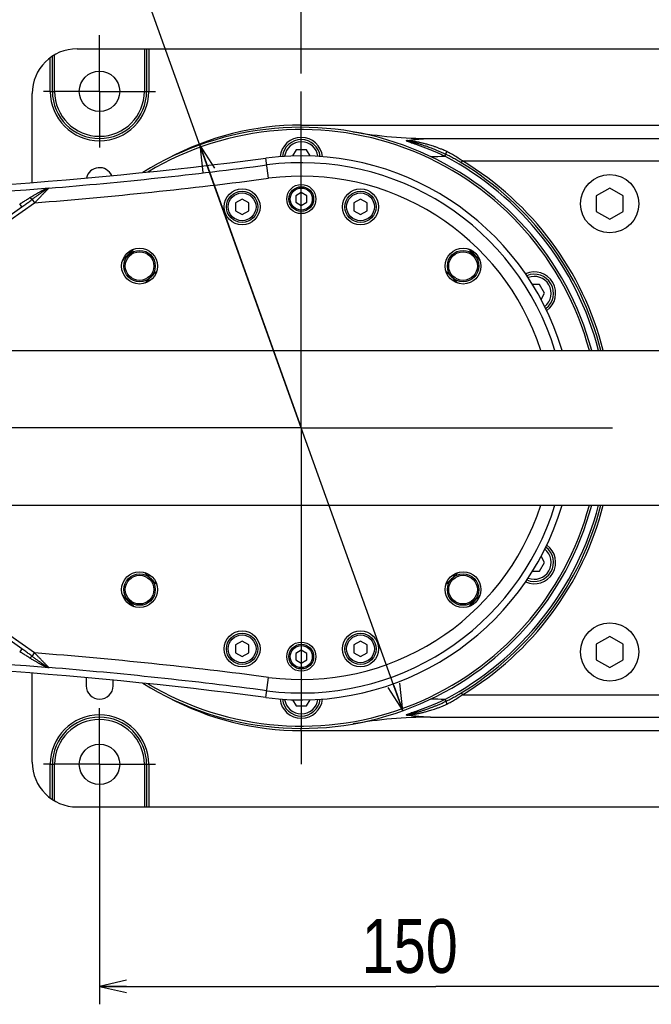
# Model space of a CAD drawing. Extents: x 0 to 3364, y 0 to 2376.
# Tile 70 of 83: x 1499 to 1640, y 1664 to 1883. Entities that reach past the tile are written whole.
import ezdxf

# ---------------------------------------------------------------- set-up
doc = ezdxf.new("R2010")
doc.units = 0
doc.header["$LTSCALE"] = 185.02
doc.linetypes.add('CENTER', pattern=[0.6, 0.375, -0.075, 0.075, -0.075])
doc.layers.get('0').update_dxf_attribs({"linetype": 'CONTINUOUS'})
doc.layers.add('95_ALL_DIM', color=7, linetype='CONTINUOUS')
doc.layers.add('DEFAULT_1', color=7, linetype='CENTER')
doc.styles.get("Standard").update_dxf_attribs({"font": 'txt', "width": 0.8})
doc.dimstyles.new('DIMSTYLE_1', dxfattribs={"dimtxt": 12, "dimasz": 6, "dimexe": 0.18, "dimexo": 0.0625, "dimgap": 0.09, "dimtad": 1, "dimdec": 3, "dimtxsty": 'STANDARD', "dimblk": 'OPEN', "dimblk1": 'OPEN', "dimblk2": 'OPEN', "dimcen": 0.09, "dimazin": 3, "dimtp": 0.5, "dimtm": 0.5, "dimtfac": 1, "dimtdec": 3, "dimtofl": 0, "dimtmove": 0, "dimatfit": 3, "dimtolj": 1})
doc.dimstyles.new('DIMSTYLE_3', dxfattribs={"dimtxt": 12, "dimasz": 6, "dimexe": 0.18, "dimexo": 0.0625, "dimgap": 0.09, "dimtad": 1, "dimdec": 3, "dimtxsty": 'STANDARD', "dimblk": 'OPEN', "dimblk1": 'OPEN', "dimblk2": 'OPEN', "dimcen": 0.09, "dimazin": 3, "dimtp": 0.2, "dimtm": 0.2, "dimtfac": 1, "dimtdec": 3, "dimtofl": 0, "dimtmove": 0, "dimatfit": 3, "dimtolj": 1})
doc.dimstyles.new('DIMSTYLE_5', dxfattribs={"dimtxt": 12, "dimasz": 6, "dimexe": 0.18, "dimexo": 0.0625, "dimgap": 0.09, "dimtad": 1, "dimtih": 1, "dimtoh": 1, "dimdec": 3, "dimtxsty": 'STANDARD', "dimblk": 'OPEN', "dimblk1": 'OPEN', "dimblk2": 'OPEN', "dimcen": 0.09, "dimazin": 3, "dimtp": 0.5, "dimtm": 0.5, "dimtfac": 1, "dimtdec": 3, "dimtofl": 0, "dimtmove": 0, "dimatfit": 3, "dimtolj": 1})

# ---------------------------------------------------------------- blocks, each defined once
blk = doc.blocks.new('_OPEN')
at = {"color": 0, "linetype": 'BYBLOCK'}
for p, q in [((0, 0), (-1, 0.233)), ((-1, -0.233), (0, 0)), ((-1, 0), (0, 0))]:
    blk.add_line(p, q, dxfattribs=at)
blk = doc.blocks.new('*D1')
at = {"layer": '95_ALL_DIM', "color": 2, "linetype": 'CONTINUOUS'}
for p, q in [((1236.68, 1849.34), (1236.68, 2000.84)), ((1561.68, 1871.34), (1561.68, 2000.84)), ((1236.68, 1996.84), (1399.18, 1996.84)), ((1561.68, 1996.84), (1399.18, 1996.84))]:
    blk.add_line(p, q, dxfattribs=at)
at = {"layer": '95_ALL_DIM', "color": 2, "linetype": 'CONTINUOUS', "xscale": 6, "yscale": 6, "zscale": 6, "rotation": 180}
blk.add_blockref('_OPEN', (1236.68, 1996.84), dxfattribs=at)
at = {"layer": '95_ALL_DIM', "color": 2, "linetype": 'CONTINUOUS', "xscale": 6, "yscale": 6, "zscale": 6}
blk.add_blockref('_OPEN', (1561.68, 1996.84), dxfattribs=at)
at = {"layer": '95_ALL_DIM', "color": 2, "linetype": 'CONTINUOUS', "width": 0.8}
blk.add_text('325', height=12, dxfattribs=at).set_placement((1387.12, 1999.84))
blk = doc.blocks.new('*D2')
at = {"layer": '95_ALL_DIM', "color": 2, "linetype": 'CONTINUOUS'}
for p, q in [((1561.68, 1871.34), (1561.68, 2000.84)), ((1696.68, 1877.88), (1696.68, 2000.84)), ((1561.68, 1996.84), (1629.18, 1996.84)), ((1696.68, 1996.84), (1629.18, 1996.84))]:
    blk.add_line(p, q, dxfattribs=at)
at = {"layer": '95_ALL_DIM', "color": 2, "linetype": 'CONTINUOUS', "xscale": 6, "yscale": 6, "zscale": 6, "rotation": 180}
blk.add_blockref('_OPEN', (1561.68, 1996.84), dxfattribs=at)
at = {"layer": '95_ALL_DIM', "color": 2, "linetype": 'CONTINUOUS', "xscale": 6, "yscale": 6, "zscale": 6}
blk.add_blockref('_OPEN', (1696.68, 1996.84), dxfattribs=at)
at = {"layer": '95_ALL_DIM', "color": 2, "linetype": 'CONTINUOUS', "width": 0.8}
blk.add_text('135', height=12, dxfattribs=at).set_placement((1614, 1999.84))
blk = doc.blocks.new('*D5')
at = {"layer": '95_ALL_DIM', "color": 2, "linetype": 'CONTINUOUS'}
for p, q in [((1516.68, 1707.67), (1516.68, 1663.84)), ((1666.68, 1700.84), (1666.68, 1663.84)), ((1516.68, 1667.84), (1591.68, 1667.84)), ((1666.68, 1667.84), (1591.68, 1667.84))]:
    blk.add_line(p, q, dxfattribs=at)
at = {"layer": '95_ALL_DIM', "color": 2, "linetype": 'CONTINUOUS', "xscale": 6, "yscale": 6, "zscale": 6, "rotation": 180}
blk.add_blockref('_OPEN', (1516.68, 1667.84), dxfattribs=at)
at = {"layer": '95_ALL_DIM', "color": 2, "linetype": 'CONTINUOUS', "xscale": 6, "yscale": 6, "zscale": 6}
blk.add_blockref('_OPEN', (1666.68, 1667.84), dxfattribs=at)
at = {"layer": '95_ALL_DIM', "color": 2, "linetype": 'CONTINUOUS', "width": 0.8}
blk.add_text('150', height=12, dxfattribs=at).set_placement((1575.15, 1670.84))
blk = doc.blocks.new('_DOT')
at = {"color": 0, "linetype": 'BYBLOCK'}
blk.add_line((-0.233, 0), (-1, 0), dxfattribs=at)
at = {"color": 0, "linetype": 'BYBLOCK', "const_width": 0.233}
blk.add_lwpolyline([(-0.117, 0, 1), (0.117, 0, 1)], format="xyb", close=True, dxfattribs=at)
blk = doc.blocks.new('*D6')
at = {"layer": '95_ALL_DIM', "color": 2, "linetype": 'CONTINUOUS'}
for p, q in [((1656.68, 1846.34), (1656.68, 1920.84)), ((1676.68, 1846.34), (1676.68, 1920.84)), ((1656.68, 1916.84), (1636.68, 1916.84)), ((1636.68, 1916.84), (1666.68, 1916.84)), ((1696.68, 1916.84), (1666.68, 1916.84)), ((1676.68, 1916.84), (1696.68, 1916.84))]:
    blk.add_line(p, q, dxfattribs=at)
at = {"layer": '95_ALL_DIM', "color": 2, "linetype": 'CONTINUOUS', "xscale": 6, "yscale": 6, "zscale": 6}
blk.add_blockref('_OPEN', (1656.68, 1916.84), dxfattribs=at)
at = {"layer": '95_ALL_DIM', "color": 2, "linetype": 'CONTINUOUS', "xscale": 6, "yscale": 6, "zscale": 6, "rotation": 180}
blk.add_blockref('_DOT', (1676.68, 1916.84), dxfattribs=at)
at = {"layer": '95_ALL_DIM', "color": 2, "linetype": 'CONTINUOUS', "width": 0.8}
blk.add_text('20', height=12, dxfattribs=at).set_placement((1657.22, 1919.84))
blk = doc.blocks.new('*D11')
at = {"layer": '95_ALL_DIM', "color": 2, "linetype": 'CONTINUOUS'}
for p, q in [((1516.98, 1916.84), (1440.18, 1916.84)), ((1440.18, 1916.84), (1508.98, 1916.84)), ((1561.68, 1792.34), (1516.98, 1916.84)), ((1539.04, 1855.4), (1561.68, 1792.34)), ((1584.33, 1729.28), (1561.68, 1792.34))]:
    blk.add_line(p, q, dxfattribs=at)
at = {"layer": '95_ALL_DIM', "color": 2, "linetype": 'CONTINUOUS', "xscale": 6, "yscale": 6, "zscale": 6}
for p, rotation in [((1539.04, 1855.4), 109.751318), ((1584.33, 1729.28), 289.751318)]:
    blk.add_blockref('_OPEN', p, dxfattribs=dict(at, rotation=rotation))
at = {"layer": '95_ALL_DIM', "color": 2, "linetype": 'CONTINUOUS'}
for s, width, p in [('%%c', 1.333333, (1452.18, 1919.84)), ('134', 0.8, (1468.18, 1919.84))]:
    blk.add_text(s, height=12, dxfattribs=dict(at, width=width)).set_placement(p)
blk = doc.blocks.new('*D61')
at = {"layer": '95_ALL_DIM', "color": 2, "linetype": 'CONTINUOUS'}
for p, q in [((1561.68, 1871.34), (1561.68, 1960.84)), ((1727.48, 1798.24), (1727.48, 1960.84)), ((1561.68, 1956.84), (1644.58, 1956.84)), ((1727.48, 1956.84), (1644.58, 1956.84))]:
    blk.add_line(p, q, dxfattribs=at)
at = {"layer": '95_ALL_DIM', "color": 2, "linetype": 'CONTINUOUS', "xscale": 6, "yscale": 6, "zscale": 6, "rotation": 180}
blk.add_blockref('_OPEN', (1561.68, 1956.84), dxfattribs=at)
at = {"layer": '95_ALL_DIM', "color": 2, "linetype": 'CONTINUOUS', "xscale": 6, "yscale": 6, "zscale": 6}
blk.add_blockref('_OPEN', (1727.48, 1956.84), dxfattribs=at)
at = {"layer": '95_ALL_DIM', "color": 2, "linetype": 'CONTINUOUS', "width": 0.8}
blk.add_text('165.8', height=12, dxfattribs=at).set_placement((1621.92, 1959.84))

msp = doc.modelspace()

# ---------------------------------------------------------------- linework, layer by layer
at = {"color": 7, "linetype": 'CONTINUOUS'}
for p, q in [((1511.6839, 1876.8402), (1686.6839, 1876.8402)), ((1526.6839, 1876.8402), (1526.6839, 1867.3402)), ((1527.1839, 1876.8402), (1527.1839, 1867.3402)), ((1527.6839, 1876.8402), (1527.6839, 1867.3402)), ((1505.6839, 1867.3402), (1505.6839, 1874.8402)), ((1506.1839, 1867.3402), (1506.1839, 1875.1919)), ((1506.6839, 1867.3402), (1506.6839, 1875.5005)), ((1501.6839, 1847.0139), (1501.6839, 1866.8402)), ((1505.6839, 1867.3402), (1506.6839, 1867.3402)), ((1526.6839, 1867.3402), (1527.6839, 1867.3402)), ((1561.6839, 1859.8402), (1658.6372, 1859.8402)), ((1561.6839, 1859.3397), (1561.6839, 1859.8402)), ((1590.4719, 1856.8402), (1696.6839, 1856.8402)), ((1554.3851, 1847.9664), (1553.7949, 1852.4643)), ((1560.5389, 1854.3234), (1559.7448, 1852.9481)), ((1562.8289, 1854.3234), (1560.5389, 1854.3234)), ((1563.6227, 1852.9485), (1562.8289, 1854.3234)), ((1593.7133, 1852.8908), (1593.9273, 1853.2954)), ((1597.3421, 1851.4122), (1597.6005, 1851.8402)), ((1597.6005, 1851.8402), (1696.6839, 1851.8402)), ((1561.6839, 1844.7752), (1560.4411, 1844.0577)), ((1560.4411, 1844.0577), (1560.4411, 1842.6227)), ((1562.9266, 1844.0577), (1561.6839, 1844.7752)), ((1562.9266, 1842.6227), (1562.9266, 1844.0577)), ((1630.4503, 1845.7661), (1627.4503, 1844.034)), ((1627.4503, 1844.034), (1627.4503, 1840.5699)), ((1633.4503, 1844.034), (1630.4503, 1845.7661)), ((1633.4503, 1840.5699), (1633.4503, 1844.034)), ((1476.9263, 1825.8475), (1499.3883, 1841.5755)), ((1477.423, 1825.138), (1502.2264, 1842.5055)), ((1499.3883, 1841.5755), (1498.8916, 1842.2849)), ((1501.6861, 1843.2771), (1502.2264, 1842.5055)), ((1548.4841, 1843.3225), (1546.9946, 1842.4625)), ((1546.9946, 1842.4625), (1546.9946, 1840.7425)), ((1549.9737, 1842.4625), (1548.4841, 1843.3225)), ((1549.9737, 1840.7425), (1549.9737, 1842.4625)), ((1560.4411, 1842.6227), (1561.6839, 1841.9052)), ((1561.6839, 1841.9052), (1562.9266, 1842.6227)), ((1574.8837, 1843.3225), (1573.3941, 1842.4625)), ((1573.3941, 1842.4625), (1573.3941, 1840.7425)), ((1576.3732, 1842.4625), (1574.8837, 1843.3225)), ((1576.3732, 1840.7425), (1576.3732, 1842.4625)), ((1546.9946, 1840.7425), (1548.4841, 1839.8825)), ((1548.4841, 1839.8825), (1549.9737, 1840.7425)), ((1573.3941, 1840.7425), (1574.8837, 1839.8825)), ((1574.8837, 1839.8825), (1576.3732, 1840.7425)), ((1627.4503, 1840.5699), (1630.4503, 1838.8379)), ((1630.4503, 1838.8379), (1633.4503, 1840.5699)), ((1614.7904, 1824.3234), (1613.2025, 1824.3234)), ((1615.9354, 1822.3402), (1614.7904, 1824.3234)), ((1615.1414, 1820.965), (1615.9354, 1822.3402)), ((1236.6839, 1809.5902), (1669.6839, 1809.5902)), ((1236.6839, 1775.0902), (1669.6839, 1775.0902)), ((1615.9354, 1762.3402), (1615.1414, 1763.7155)), ((1613.2025, 1760.357), (1614.7904, 1760.357)), ((1614.7904, 1760.357), (1615.9354, 1762.3402)), ((1499.3883, 1743.1049), (1476.9263, 1758.833)), ((1502.2264, 1742.1749), (1477.423, 1759.5424)), ((1630.4503, 1745.8426), (1627.4503, 1744.1105)), ((1633.4503, 1744.1105), (1630.4503, 1745.8426)), ((1499.3883, 1743.1049), (1498.8916, 1742.3955)), ((1548.4841, 1744.798), (1546.9946, 1743.938)), ((1546.9946, 1743.938), (1546.9946, 1742.218)), ((1549.9737, 1743.938), (1548.4841, 1744.798)), ((1549.9737, 1742.218), (1549.9737, 1743.938)), ((1561.6839, 1742.7752), (1560.4411, 1742.0577)), ((1562.9266, 1742.0577), (1561.6839, 1742.7752)), ((1574.8837, 1744.798), (1573.3941, 1743.938)), ((1573.3941, 1743.938), (1573.3941, 1742.218)), ((1576.3732, 1743.938), (1574.8837, 1744.798)), ((1576.3732, 1742.218), (1576.3732, 1743.938)), ((1627.4503, 1744.1105), (1627.4503, 1740.6464)), ((1633.4503, 1740.6464), (1633.4503, 1744.1105)), ((1501.6861, 1741.4033), (1502.2264, 1742.1749)), ((1546.9946, 1742.218), (1548.4841, 1741.358)), ((1548.4841, 1741.358), (1549.9737, 1742.218)), ((1560.4411, 1742.0577), (1560.4411, 1740.6227)), ((1560.4411, 1740.6227), (1561.6839, 1739.9052)), ((1561.6839, 1739.9052), (1562.9266, 1740.6227)), ((1562.9266, 1740.6227), (1562.9266, 1742.0577)), ((1573.3941, 1742.218), (1574.8837, 1741.358)), ((1574.8837, 1741.358), (1576.3732, 1742.218)), ((1627.4503, 1740.6464), (1630.4503, 1738.9144)), ((1630.4503, 1738.9144), (1633.4503, 1740.6464)), ((1501.6839, 1717.8402), (1501.6839, 1737.6666)), ((1513.71, 1736.6539), (1513.71, 1734.8402)), ((1553.7949, 1732.2161), (1554.3851, 1736.7141)), ((1519.71, 1734.8402), (1519.71, 1736.0935)), ((1559.7448, 1731.7324), (1560.5389, 1730.357)), ((1562.8289, 1730.357), (1563.6227, 1731.732)), ((1593.7133, 1731.7897), (1593.9273, 1731.3851)), ((1597.3421, 1733.2683), (1597.6005, 1732.8402)), ((1597.6005, 1732.8402), (1696.6839, 1732.8402)), ((1560.5389, 1730.357), (1562.8289, 1730.357)), ((1590.4719, 1727.8402), (1696.6839, 1727.8402)), ((1561.6839, 1724.8402), (1561.6839, 1725.3409)), ((1561.6839, 1724.8402), (1658.6372, 1724.8402)), ((1505.6839, 1717.3402), (1506.6839, 1717.3402)), ((1505.6839, 1709.8402), (1505.6839, 1717.3402)), ((1506.1839, 1709.4886), (1506.1839, 1717.3402)), ((1506.6839, 1709.18), (1506.6839, 1717.3402)), ((1526.6839, 1717.3402), (1527.6839, 1717.3402)), ((1526.6839, 1717.3402), (1526.6839, 1707.8402)), ((1527.1839, 1717.3402), (1527.1839, 1707.8402)), ((1527.6839, 1717.3402), (1527.6839, 1707.8402)), ((1511.6839, 1707.8402), (1686.6839, 1707.8402))]:
    msp.add_line(p, q, dxfattribs=at)
for centre, radius in [((1516.6839, 1867.3402), 4.5), ((1630.4503, 1842.302), 6.5), ((1561.6839, 1843.3402), 3.25), ((1561.6839, 1843.3402), 2.75), ((1548.4841, 1841.6025), 4), ((1548.4841, 1841.6025), 3.5), ((1548.4841, 1841.6025), 3.1), ((1561.6839, 1843.3402), 2.45), ((1574.8837, 1841.6025), 4), ((1574.8837, 1841.6025), 3.5), ((1574.8837, 1841.6025), 3.1), ((1525.6214, 1828.4027), 4), ((1525.6214, 1828.4027), 3.5), ((1525.6214, 1828.4027), 3.2), ((1597.7463, 1828.4027), 4), ((1597.7463, 1828.4027), 3.5), ((1597.7463, 1828.4027), 3.2), ((1525.6214, 1756.2778), 4), ((1597.7463, 1756.2778), 4), ((1525.6214, 1756.2778), 3.5), ((1525.6214, 1756.2778), 3.2), ((1597.7463, 1756.2778), 3.5), ((1597.7463, 1756.2778), 3.2), ((1548.4841, 1743.078), 4), ((1574.8837, 1743.078), 4), ((1630.4503, 1742.3785), 6.5), ((1548.4841, 1743.078), 3.5), ((1548.4841, 1743.078), 3.1), ((1574.8837, 1743.078), 3.5), ((1574.8837, 1743.078), 3.1), ((1561.6839, 1741.3402), 3.25), ((1561.6839, 1741.3402), 2.75), ((1561.6839, 1741.3402), 2.45), ((1516.6839, 1717.3402), 4.5)]:
    msp.add_circle(centre, radius, dxfattribs=at)
for centre, radius, start, end in [((1511.6839, 1866.8402), 10, 90, 180), ((1516.6839, 1867.3402), 11, 180, 360), ((1516.6839, 1867.3402), 10.5, 180, 360), ((1516.6839, 1867.3402), 10, 180, 360), ((1561.6839, 1792.3402), 67, 14.919656, 121.85814), ((1561.6839, 1796.8402), 63, 90, 118.177947), ((1561.6839, 1792.3402), 66.5, 15.03442, 120.957783), ((1561.6839, 1852.3402), 4.75, 5.489943, 174.507273), ((1590.4719, 1956.8402), 100, 260.073579, 270), ((1561.6839, 1852.3402), 4.25, 6.646824, 173.349039), ((1561.6839, 1852.3402), 3.75, 8.051782, 171.942521), ((1423.9123, 2842.3402), 998.3606, 270, 277.4751336), ((1423.9123, 2842.3402), 998.3624, 270, 277.4751336), ((1561.6839, 1792.3402), 60.6394, 16.527206, 97.475134), ((1561.6839, 1792.3402), 60.6376, 16.527718, 97.475134), ((1590.4719, 1956.8402), 104, 269.998495, 271.786039), ((1561.6839, 1792.3402), 68.5, 14.585668, 62.122508), ((1423.9123, 2842.3402), 999.8989, 274.6733013, 277.4751336), ((1516.6839, 1847.3402), 3, 23.974975, 166.675517), ((1561.6839, 1792.3402), 59.1011, 16.970138, 97.475134), ((1561.6839, 1792.3402), 69, 14.477596, 58.883146), ((1561.6839, 1792.3402), 69.5, 14.371134, 58.883146), ((1561.6839, 1792.3402), 56.1029, 17.906968, 97.475134), ((1423.9123, 2842.3402), 1002.8971, 274.4786606, 277.4751336), ((1423.9123, 2842.3402), 999.864, 270, 274.6767188), ((1561.6839, 1792.3402), 54.6, 133.105512, 136.894156), ((1561.6839, 1792.3402), 54.6, 43.10533, 46.894995), ((1561.6839, 1792.3402), 47.5, 132.748045, 137.253245), ((1561.6839, 1792.3402), 47.5, 42.746755, 47.251955), ((1613.6454, 1822.3402), 4.75, 305.493624, 114.507294), ((1613.6454, 1822.3402), 4.25, 306.650753, 113.350397), ((1613.6454, 1822.3402), 3.75, 308.056996, 111.944746), ((1561.6839, 1792.3402), 67, 238.14186, 345.080344), ((1561.6839, 1792.3402), 66.5, 239.042217, 344.96558), ((1561.6839, 1792.3402), 60.6394, 262.524866, 343.472794), ((1561.6839, 1792.3402), 60.6376, 262.524866, 343.472282), ((1561.6839, 1792.3402), 59.1011, 262.524866, 343.029862), ((1561.6839, 1792.3402), 56.1029, 262.524866, 342.093032), ((1561.6839, 1792.3402), 68.5, 297.877493, 345.414332), ((1561.6839, 1792.3402), 69, 301.116854, 345.522404), ((1561.6839, 1792.3402), 69.5, 301.116854, 345.628866), ((1613.6454, 1762.3402), 4.75, 245.492706, 54.506376), ((1613.6454, 1762.3402), 4.25, 246.649603, 53.349247), ((1613.6454, 1762.3402), 3.75, 248.055254, 51.943004), ((1561.6839, 1792.3402), 47.5, 222.746755, 227.251955), ((1561.6839, 1792.3402), 47.5, 312.748045, 317.253245), ((1561.6839, 1792.3402), 54.6, 223.10533, 226.894995), ((1561.6839, 1792.3402), 54.6, 313.105512, 316.894156), ((1423.9123, 742.3402), 999.864, 85.3232812, 90), ((1423.9123, 742.3402), 998.3624, 82.5248664, 90), ((1423.9123, 742.3402), 998.3606, 82.5248664, 90), ((1423.9123, 742.3402), 1002.8971, 82.5248664, 85.5213394), ((1423.9123, 742.3402), 999.8989, 82.5248664, 85.3266987), ((1516.71, 1734.8402), 3, 180, 360), ((1561.6839, 1787.8402), 63, 241.81682, 270), ((1561.6839, 1732.3402), 4.75, 185.492727, 354.510057), ((1561.6839, 1732.3402), 4.25, 186.650961, 353.353176), ((1561.6839, 1732.3402), 3.75, 188.057479, 351.948218), ((1590.4719, 1627.8402), 104, 88.21396, 90.001505), ((1516.6839, 1717.3402), 11, 0, 180), ((1516.6839, 1717.3402), 10.5, 0, 180), ((1516.6839, 1717.3402), 10, 0, 180), ((1590.4719, 1627.8402), 100, 90, 99.926421), ((1511.6839, 1717.8402), 10, 180, 270)]:
    msp.add_arc(centre, radius, start, end, dxfattribs=at)
for points, knots in [([(1585.1799, 1856.3598), (1585.4808, 1856.4066), (1586.0782, 1856.4961), (1586.9703, 1856.6148), (1587.8531, 1856.7124), (1588.7295, 1856.7852), (1589.6017, 1856.8301), (1590.1822, 1856.8402), (1590.4719, 1856.8402)], [0, 0, 0, 0, 0.17173788, 0.34071628, 0.50751863, 0.67263942, 0.83661608, 1, 1, 1, 1]), ([(1585.0324, 1856.3147), (1585.0356, 1856.3169), (1585.0428, 1856.3212), (1585.0549, 1856.3271), (1585.0692, 1856.3331), (1585.0859, 1856.3389), (1585.1052, 1856.3446), (1585.1273, 1856.3501), (1585.1525, 1856.3553), (1585.1704, 1856.3583), (1585.1799, 1856.3598)], [0, 0, 0, 0, 0.07475715, 0.16133374, 0.26079968, 0.37431859, 0.50316595, 0.64926582, 0.81438989, 1, 1, 1, 1]), ([(1593.9273, 1853.2954), (1593.7175, 1853.396), (1593.2768, 1853.6018), (1592.6024, 1853.9007), (1591.9241, 1854.1859), (1591.2855, 1854.4416), (1590.7069, 1854.663), (1590.1889, 1854.8533), (1589.7252, 1855.0175), (1589.3072, 1855.1604), (1588.9282, 1855.286), (1588.5835, 1855.3968), (1588.2707, 1855.4947), (1587.987, 1855.5811), (1587.7267, 1855.6585), (1587.4862, 1855.7284), (1587.2642, 1855.7914), (1587.0614, 1855.8478), (1586.8773, 1855.8979), (1586.7098, 1855.9426), (1586.5564, 1855.9828), (1586.4142, 1856.0194), (1586.2811, 1856.053), (1586.1564, 1856.0839), (1586.0411, 1856.112), (1585.9357, 1856.1371), (1585.8402, 1856.1595), (1585.7535, 1856.1794), (1585.6743, 1856.1973), (1585.6015, 1856.2133), (1585.5337, 1856.228), (1585.4699, 1856.2414), (1585.4094, 1856.2538), (1585.3527, 1856.2651), (1585.3007, 1856.2751), (1585.2536, 1856.2837), (1585.2112, 1856.2911), (1585.1729, 1856.2975), (1585.1383, 1856.3028), (1585.1073, 1856.3072), (1585.0796, 1856.3106), (1585.055, 1856.3131), (1585.0396, 1856.3143), (1585.0324, 1856.3147)], [0, 0, 0, 0, 0.07412748, 0.15493047, 0.23496298, 0.30850037, 0.3740522, 0.43229679, 0.48430107, 0.53074123, 0.57299831, 0.61149027, 0.64609258, 0.67737483, 0.70598736, 0.73256993, 0.75717202, 0.77948308, 0.79964245, 0.81794562, 0.83469149, 0.85017884, 0.8647169, 0.87842045, 0.89107429, 0.90254459, 0.91291376, 0.92231879, 0.93089312, 0.93877065, 0.9460852, 0.95297451, 0.95954906, 0.9657418, 0.97138396, 0.97644007, 0.98098833, 0.98509646, 0.98880179, 0.99212726, 0.99508655, 0.99769836, 1, 1, 1, 1]), ([(1585.0324, 1856.3147), (1585.1824, 1856.2657), (1585.5033, 1856.1597), (1586.0185, 1855.9859), (1586.6067, 1855.7829), (1587.2736, 1855.5463), (1588.01, 1855.2772), (1588.7854, 1854.9846), (1589.567, 1854.6799), (1590.3319, 1854.3721), (1591.072, 1854.065), (1591.7819, 1853.7618), (1592.4578, 1853.4649), (1593.0982, 1853.1761), (1593.5123, 1852.9848), (1593.7133, 1852.8908)], [0, 0, 0, 0, 0.05069391, 0.10858168, 0.17470464, 0.25060258, 0.33591825, 0.42661771, 0.51685055, 0.60544378, 0.69150785, 0.77430043, 0.85344875, 0.9286963, 1, 1, 1, 1]), ([(1594.1414, 1853.9067), (1593.9302, 1854.0079), (1593.4866, 1854.2117), (1592.8061, 1854.4988), (1592.1214, 1854.7642), (1591.4763, 1854.9948), (1590.8912, 1855.189), (1590.3668, 1855.3515), (1589.8968, 1855.4881), (1589.4726, 1855.6042), (1589.0875, 1855.7038), (1588.7365, 1855.7897), (1588.4175, 1855.8638), (1588.1276, 1855.9278), (1587.8614, 1855.9838), (1587.6148, 1856.0332), (1587.3868, 1856.0769), (1587.1776, 1856.1151), (1586.9873, 1856.1483), (1586.8139, 1856.1772), (1586.6546, 1856.2027), (1586.5069, 1856.2252), (1586.3683, 1856.2455), (1586.2382, 1856.2636), (1586.117, 1856.2796), (1586.0058, 1856.2935), (1585.9046, 1856.3055), (1585.8124, 1856.3158), (1585.728, 1856.3246), (1585.6501, 1856.3322), (1585.5774, 1856.3388), (1585.5089, 1856.3444), (1585.4435, 1856.3492), (1585.3817, 1856.3531), (1585.3243, 1856.3561), (1585.272, 1856.3582), (1585.2244, 1856.3594), (1585.1943, 1856.3598), (1585.1799, 1856.3598)], [0, 0, 0, 0, 0.07522601, 0.15674198, 0.2371985, 0.31100872, 0.37676002, 0.4351709, 0.48733917, 0.53395653, 0.57639091, 0.61511018, 0.64999608, 0.68156965, 0.7104767, 0.73736067, 0.76232227, 0.7850563, 0.80564117, 0.82436793, 0.8415325, 0.85742927, 0.87236763, 0.88649759, 0.89964098, 0.91161911, 0.92248335, 0.93237141, 0.94141572, 0.94975028, 0.95751068, 0.96483731, 0.97185439, 0.97854383, 0.98472506, 0.99031167, 0.99537699, 1, 1, 1, 1]), ([(1593.9273, 1853.2954), (1593.9276, 1853.3031), (1593.9289, 1853.3196), (1593.9326, 1853.3461), (1593.9382, 1853.3758), (1593.9456, 1853.4084), (1593.9549, 1853.4438), (1593.9658, 1853.4816), (1593.9784, 1853.5214), (1593.9924, 1853.5628), (1594.0079, 1853.6055), (1594.0245, 1853.649), (1594.0423, 1853.6931), (1594.0609, 1853.7372), (1594.0803, 1853.781), (1594.1002, 1853.824), (1594.1205, 1853.8659), (1594.1344, 1853.8932), (1594.1414, 1853.9067)], [0, 0, 0, 0, 0.03536324, 0.07643092, 0.1229503, 0.17457814, 0.23090049, 0.29144529, 0.35569192, 0.42307912, 0.49301222, 0.56487002, 0.63801153, 0.7117827, 0.78552309, 0.85857257, 0.93027801, 1, 1, 1, 1]), ([(1597.3421, 1851.4122), (1597.1821, 1851.5088), (1596.8598, 1851.7015), (1596.3723, 1851.9875), (1595.879, 1852.2703), (1595.3836, 1852.5464), (1594.8906, 1852.8118), (1594.4064, 1853.0618), (1594.0855, 1853.2197), (1593.9273, 1853.2954)], [0, 0, 0, 0, 0.14372175, 0.28876434, 0.43469026, 0.58092836, 0.72497188, 0.86518719, 1, 1, 1, 1]), ([(1597.6005, 1851.8402), (1597.4394, 1851.9483), (1597.1149, 1852.1639), (1596.6238, 1852.4838), (1596.1265, 1852.7991), (1595.6259, 1853.1048), (1595.1261, 1853.395), (1594.6329, 1853.6634), (1594.3039, 1853.8287), (1594.1414, 1853.9067)], [0, 0, 0, 0, 0.14430208, 0.28979824, 0.43601253, 0.58231917, 0.7261641, 0.86590312, 1, 1, 1, 1]), ([(1498.8916, 1842.285), (1499.0402, 1842.365), (1499.3261, 1842.5221), (1499.7379, 1842.7583), (1500.122, 1842.9875), (1500.4852, 1843.2117), (1500.8343, 1843.4329), (1501.063, 1843.5801), (1501.1764, 1843.653)], [0, 0, 0, 0, 0.19004085, 0.36743836, 0.53453714, 0.69373428, 0.84813812, 1, 1, 1, 1]), ([(1501.1764, 1843.653), (1501.2787, 1843.7189), (1501.4819, 1843.8474), (1501.7839, 1844.0324), (1502.076, 1844.2066), (1502.3538, 1844.3686), (1502.614, 1844.5174), (1502.8546, 1844.6529), (1503.0745, 1844.7752), (1503.2735, 1844.8848), (1503.4522, 1844.9826), (1503.6119, 1845.0694), (1503.7542, 1845.1465), (1503.8809, 1845.215), (1503.994, 1845.276), (1504.0957, 1845.3306), (1504.1883, 1845.3802), (1504.2745, 1845.426), (1504.3571, 1845.4692), (1504.4377, 1845.5105), (1504.515, 1845.5484), (1504.5871, 1845.5817), (1504.6524, 1845.6097), (1504.694, 1845.6259), (1504.7138, 1845.6333)], [0, 0, 0, 0, 0.08997981, 0.17776017, 0.26194894, 0.34147832, 0.41555072, 0.48365853, 0.54567431, 0.60158988, 0.65170302, 0.69634168, 0.73604041, 0.77136012, 0.80281232, 0.83107253, 0.85676376, 0.88053966, 0.90325473, 0.92564628, 0.94748803, 0.96693974, 0.98438554, 1, 1, 1, 1]), ([(1501.6861, 1843.2771), (1501.6756, 1843.2802), (1501.6536, 1843.2879), (1501.6198, 1843.303), (1501.5835, 1843.3221), (1501.5447, 1843.3452), (1501.5038, 1843.3721), (1501.4609, 1843.4027), (1501.4162, 1843.4368), (1501.3701, 1843.4743), (1501.3227, 1843.5149), (1501.2744, 1843.5584), (1501.2253, 1843.6046), (1501.1928, 1843.6366), (1501.1764, 1843.653)], [0, 0, 0, 0, 0.05142849, 0.10933166, 0.17370345, 0.24441696, 0.32125456, 0.4039272, 0.4920875, 0.58533924, 0.68324461, 0.78533014, 0.89109188, 1, 1, 1, 1]), ([(1501.6861, 1843.2771), (1501.7864, 1843.3546), (1501.986, 1843.5072), (1502.283, 1843.7302), (1502.5715, 1843.9436), (1502.8471, 1844.1448), (1503.1062, 1844.332), (1503.3465, 1844.5042), (1503.5666, 1844.6609), (1503.7662, 1844.8022), (1503.9455, 1844.9287), (1504.1054, 1845.0412), (1504.2472, 1845.1408), (1504.3723, 1845.2285), (1504.4826, 1845.3057), (1504.5796, 1845.3735), (1504.6654, 1845.4333), (1504.7418, 1845.4864), (1504.8108, 1845.5339), (1504.8733, 1845.5762), (1504.9282, 1845.6122), (1504.9749, 1845.6412), (1505.0135, 1845.6633), (1505.0371, 1845.6755), (1505.0479, 1845.6807)], [0, 0, 0, 0, 0.09196989, 0.18233177, 0.2695452, 0.35239271, 0.42993398, 0.50152737, 0.56693106, 0.62602857, 0.679027, 0.72616685, 0.76790747, 0.80473567, 0.83708584, 0.86555615, 0.89067409, 0.91296706, 0.93308336, 0.95145325, 0.96771766, 0.98074118, 0.99130834, 1, 1, 1, 1]), ([(1502.2264, 1842.5055), (1502.2958, 1842.5773), (1502.4341, 1842.7204), (1502.6405, 1842.9338), (1502.8439, 1843.1443), (1503.0431, 1843.3502), (1503.2366, 1843.5504), (1503.4234, 1843.7436), (1503.6024, 1843.9288), (1503.773, 1844.1053), (1503.9346, 1844.2723), (1504.0866, 1844.4296), (1504.229, 1844.5769), (1504.3615, 1844.714), (1504.4843, 1844.841), (1504.5976, 1844.9581), (1504.7015, 1845.0656), (1504.7963, 1845.1637), (1504.8825, 1845.2528), (1504.9604, 1845.3334), (1505.0305, 1845.4059), (1505.0931, 1845.4707), (1505.1484, 1845.5279), (1505.1967, 1845.5778), (1505.2383, 1845.6208), (1505.2736, 1845.6574), (1505.3031, 1845.6879), (1505.3273, 1845.7129), (1505.3465, 1845.7327), (1505.3609, 1845.7477), (1505.371, 1845.7581), (1505.3762, 1845.7635), (1505.3782, 1845.7655)], [0, 0, 0, 0, 0.06606791, 0.13169389, 0.19639449, 0.2597115, 0.32123335, 0.38059563, 0.43749564, 0.49168359, 0.54297571, 0.59124344, 0.63641541, 0.67846649, 0.71741391, 0.75331179, 0.78624596, 0.8163096, 0.84360645, 0.86826838, 0.89045828, 0.91031173, 0.92785834, 0.9431374, 0.95626805, 0.9674203, 0.97675313, 0.98438607, 0.99042742, 0.99498181, 0.99814514, 1, 1, 1, 1]), ([(1504.7138, 1845.6333), (1504.7703, 1845.6542), (1504.886, 1845.6932), (1505.0643, 1845.7415), (1505.2478, 1845.7797), (1505.3722, 1845.7979), (1505.4348, 1845.8052)], [0, 0, 0, 0, 0.24345313, 0.49253369, 0.74552224, 1, 1, 1, 1]), ([(1505.0479, 1845.6807), (1505.0308, 1845.6732), (1504.9961, 1845.6598), (1504.9421, 1845.6445), (1504.8865, 1845.6341), (1504.8297, 1845.6286), (1504.7719, 1845.6281), (1504.7332, 1845.631), (1504.7138, 1845.6333)], [0, 0, 0, 0, 0.1632858, 0.32726985, 0.49247353, 0.65938215, 0.82843197, 1, 1, 1, 1]), ([(1505.0479, 1845.6807), (1505.078, 1845.6954), (1505.1397, 1845.7229), (1505.2354, 1845.7576), (1505.334, 1845.7856), (1505.401, 1845.7995), (1505.4348, 1845.8052)], [0, 0, 0, 0, 0.24661924, 0.49651246, 0.74829807, 1, 1, 1, 1]), ([(1505.0479, 1845.6807), (1505.0687, 1845.6901), (1505.111, 1845.7074), (1505.1761, 1845.729), (1505.2425, 1845.7461), (1505.31, 1845.7585), (1505.3554, 1845.7637), (1505.3782, 1845.7655)], [0, 0, 0, 0, 0.19996082, 0.3999376, 0.59993421, 0.79995402, 1, 1, 1, 1]), ([(1505.3782, 1845.7655), (1505.3876, 1845.7722), (1505.4065, 1845.7854), (1505.4254, 1845.7986), (1505.4348, 1845.8052)], [0, 0, 0, 0, 0.49998044, 1, 1, 1, 1]), ([(1499.3883, 1841.5755), (1499.5355, 1841.6786), (1499.8197, 1841.8797), (1500.2306, 1842.1772), (1500.6165, 1842.4625), (1500.9836, 1842.7387), (1501.3379, 1843.0092), (1501.5706, 1843.1883), (1501.6861, 1843.2771)], [0, 0, 0, 0, 0.18851563, 0.36521774, 0.53228938, 0.69195563, 0.84716402, 1, 1, 1, 1]), ([(1501.6861, 1741.4033), (1501.5706, 1741.4922), (1501.3379, 1741.6713), (1500.9836, 1741.9417), (1500.6165, 1742.218), (1500.2306, 1742.5032), (1499.8197, 1742.8008), (1499.5355, 1743.0019), (1499.3883, 1743.1049)], [0, 0, 0, 0, 0.15283545, 0.30804358, 0.46771014, 0.63478195, 0.81148417, 1, 1, 1, 1]), ([(1501.1764, 1741.0274), (1501.063, 1741.1004), (1500.8343, 1741.2476), (1500.4852, 1741.4688), (1500.122, 1741.693), (1499.7379, 1741.9222), (1499.3261, 1742.1583), (1499.0402, 1742.3155), (1498.8916, 1742.3955)], [0, 0, 0, 0, 0.15186131, 0.30626492, 0.4654624, 0.63256136, 0.80995901, 1, 1, 1, 1]), ([(1501.6861, 1741.4033), (1501.6756, 1741.4003), (1501.6536, 1741.3925), (1501.6198, 1741.3775), (1501.5835, 1741.3584), (1501.5447, 1741.3353), (1501.5038, 1741.3084), (1501.4609, 1741.2778), (1501.4162, 1741.2437), (1501.3701, 1741.2062), (1501.3227, 1741.1656), (1501.2744, 1741.1221), (1501.2253, 1741.0758), (1501.1928, 1741.0438), (1501.1764, 1741.0274)], [0, 0, 0, 0, 0.05142849, 0.10933166, 0.17370345, 0.24441696, 0.32125456, 0.40392719, 0.49208749, 0.58533924, 0.6832446, 0.78533014, 0.89109188, 1, 1, 1, 1]), ([(1504.7138, 1739.0472), (1504.694, 1739.0546), (1504.6524, 1739.0708), (1504.5871, 1739.0987), (1504.515, 1739.1321), (1504.4377, 1739.17), (1504.3571, 1739.2112), (1504.2746, 1739.2544), (1504.1884, 1739.3002), (1504.0957, 1739.3498), (1503.994, 1739.4045), (1503.8809, 1739.4655), (1503.7542, 1739.5339), (1503.612, 1739.611), (1503.4523, 1739.6979), (1503.2735, 1739.7957), (1503.0745, 1739.9053), (1502.8546, 1740.0276), (1502.614, 1740.1631), (1502.3538, 1740.3119), (1502.076, 1740.4739), (1501.7839, 1740.648), (1501.4819, 1740.8331), (1501.2787, 1740.9616), (1501.1764, 1741.0274)], [0, 0, 0, 0, 0.01561261, 0.03305879, 0.05250965, 0.07435161, 0.09674126, 0.11945633, 0.14323235, 0.16892352, 0.19718356, 0.22863557, 0.26395524, 0.30365402, 0.34829276, 0.39840591, 0.45432143, 0.51633746, 0.58444565, 0.65851877, 0.73804894, 0.82223849, 0.91001974, 1, 1, 1, 1]), ([(1505.0479, 1738.9998), (1505.0371, 1739.005), (1505.0135, 1739.0172), (1504.9749, 1739.0393), (1504.9282, 1739.0683), (1504.8733, 1739.1043), (1504.8108, 1739.1466), (1504.7418, 1739.1941), (1504.6654, 1739.2471), (1504.5796, 1739.3069), (1504.4826, 1739.3748), (1504.3724, 1739.452), (1504.2472, 1739.5397), (1504.1054, 1739.6392), (1503.9455, 1739.7517), (1503.7662, 1739.8782), (1503.5666, 1740.0196), (1503.3465, 1740.1763), (1503.1062, 1740.3485), (1502.8471, 1740.5357), (1502.5715, 1740.7369), (1502.283, 1740.9502), (1501.986, 1741.1732), (1501.7864, 1741.3259), (1501.6861, 1741.4033)], [0, 0, 0, 0, 0.00869057, 0.01925787, 0.03228068, 0.04854511, 0.06691324, 0.0870293, 0.10932219, 0.13443994, 0.16290998, 0.19525987, 0.23208799, 0.27382862, 0.32096854, 0.37396698, 0.43306445, 0.49846841, 0.57006221, 0.64760424, 0.7304526, 0.81766684, 0.90802964, 1, 1, 1, 1]), ([(1505.3782, 1738.9149), (1505.3762, 1738.9169), (1505.371, 1738.9224), (1505.3609, 1738.9328), (1505.3465, 1738.9478), (1505.3273, 1738.9676), (1505.3031, 1738.9926), (1505.2736, 1739.0231), (1505.2383, 1739.0596), (1505.1967, 1739.1026), (1505.1484, 1739.1526), (1505.0931, 1739.2098), (1505.0305, 1739.2746), (1504.9604, 1739.3471), (1504.8825, 1739.4276), (1504.7963, 1739.5168), (1504.7015, 1739.6149), (1504.5976, 1739.7224), (1504.4843, 1739.8395), (1504.3615, 1739.9665), (1504.229, 1740.1036), (1504.0866, 1740.2509), (1503.9346, 1740.4081), (1503.773, 1740.5752), (1503.6024, 1740.7517), (1503.4234, 1740.9369), (1503.2366, 1741.1301), (1503.0431, 1741.3302), (1502.8439, 1741.5362), (1502.6405, 1741.7466), (1502.4341, 1741.96), (1502.2958, 1742.1032), (1502.2264, 1742.1749)], [0, 0, 0, 0, 0.00185486, 0.00501819, 0.00957258, 0.01561393, 0.02324687, 0.0325797, 0.04373195, 0.0568626, 0.07214166, 0.08968826, 0.10954172, 0.13173162, 0.15639355, 0.1836904, 0.21375403, 0.24668821, 0.28258609, 0.32153351, 0.36358458, 0.40875656, 0.45702429, 0.50831641, 0.56250436, 0.61940437, 0.67876665, 0.7402885, 0.80360551, 0.86830611, 0.93393209, 1, 1, 1, 1]), ([(1505.0479, 1738.9998), (1505.0308, 1739.0073), (1504.9961, 1739.0207), (1504.9421, 1739.036), (1504.8865, 1739.0464), (1504.8297, 1739.0519), (1504.7719, 1739.0524), (1504.7332, 1739.0495), (1504.7138, 1739.0472)], [0, 0, 0, 0, 0.16328581, 0.32726988, 0.49247358, 0.65938219, 0.828432, 1, 1, 1, 1]), ([(1505.4348, 1738.8753), (1505.3722, 1738.8825), (1505.2478, 1738.9008), (1505.0643, 1738.939), (1504.886, 1738.9873), (1504.7703, 1739.0262), (1504.7138, 1739.0472)], [0, 0, 0, 0, 0.25447835, 0.50746739, 0.75654808, 1, 1, 1, 1]), ([(1505.4348, 1738.8753), (1505.401, 1738.881), (1505.334, 1738.8948), (1505.2354, 1738.9228), (1505.1397, 1738.9576), (1505.078, 1738.9851), (1505.0479, 1738.9998)], [0, 0, 0, 0, 0.25170251, 0.50348861, 0.75338197, 1, 1, 1, 1]), ([(1505.0479, 1738.9998), (1505.0687, 1738.9904), (1505.111, 1738.9731), (1505.1761, 1738.9515), (1505.2425, 1738.9344), (1505.31, 1738.9219), (1505.3554, 1738.9167), (1505.3782, 1738.9149)], [0, 0, 0, 0, 0.19996164, 0.39993821, 0.59993461, 0.79995422, 1, 1, 1, 1]), ([(1505.4348, 1738.8753), (1505.4254, 1738.8819), (1505.4065, 1738.8951), (1505.3876, 1738.9083), (1505.3782, 1738.9149)], [0, 0, 0, 0, 0.50001956, 1, 1, 1, 1]), ([(1593.7133, 1731.7897), (1593.5123, 1731.6957), (1593.0982, 1731.5043), (1592.4578, 1731.2156), (1591.7818, 1730.9187), (1591.0719, 1730.6154), (1590.3317, 1730.3083), (1589.5667, 1730.0004), (1588.785, 1729.6957), (1588.0097, 1729.4031), (1587.2734, 1729.1341), (1586.6066, 1728.8976), (1586.0185, 1728.6945), (1585.5032, 1728.5207), (1585.1824, 1728.4148), (1585.0324, 1728.3658)], [0, 0, 0, 0, 0.07130456, 0.14655401, 0.22570437, 0.30849812, 0.3945664, 0.48317806, 0.57345152, 0.66412834, 0.74941038, 0.82529687, 0.89143632, 0.94931347, 1, 1, 1, 1]), ([(1593.9273, 1731.3851), (1594.0854, 1731.4608), (1594.4063, 1731.6187), (1594.8906, 1731.8687), (1595.3835, 1732.134), (1595.879, 1732.4101), (1596.3722, 1732.6929), (1596.8598, 1732.9789), (1597.182, 1733.1717), (1597.3421, 1733.2683)], [0, 0, 0, 0, 0.13480388, 0.27501613, 0.41904894, 0.56528788, 0.71120895, 0.85625838, 1, 1, 1, 1]), ([(1594.1414, 1730.7738), (1594.3039, 1730.8517), (1594.6329, 1731.0171), (1595.1261, 1731.2854), (1595.6258, 1731.5756), (1596.1264, 1731.8814), (1596.6237, 1732.1966), (1597.1149, 1732.5165), (1597.4393, 1732.7322), (1597.6005, 1732.8402)], [0, 0, 0, 0, 0.13408788, 0.27382383, 0.4176581, 0.56396567, 0.71017521, 0.85567832, 1, 1, 1, 1]), ([(1585.0324, 1728.3658), (1585.0401, 1728.3662), (1585.0566, 1728.3675), (1585.083, 1728.3703), (1585.1127, 1728.374), (1585.1462, 1728.3788), (1585.1835, 1728.3847), (1585.2249, 1728.3917), (1585.271, 1728.3999), (1585.3222, 1728.4095), (1585.3783, 1728.4204), (1585.4383, 1728.4325), (1585.5015, 1728.4457), (1585.5682, 1728.4599), (1585.6397, 1728.4755), (1585.7172, 1728.4928), (1585.8021, 1728.5122), (1585.8956, 1728.5339), (1585.999, 1728.5584), (1586.113, 1728.5859), (1586.237, 1728.6165), (1586.37, 1728.6499), (1586.512, 1728.6862), (1586.6648, 1728.726), (1586.8312, 1728.7702), (1587.0138, 1728.8197), (1587.2153, 1728.8754), (1587.4362, 1728.9378), (1587.6763, 1729.0072), (1587.9364, 1729.0842), (1588.2199, 1729.1702), (1588.5324, 1729.2675), (1588.8776, 1729.378), (1589.2576, 1729.5034), (1589.6772, 1729.6464), (1590.143, 1729.8106), (1590.6641, 1730.0014), (1591.2472, 1730.2239), (1591.8927, 1730.4816), (1592.5805, 1730.7703), (1593.2658, 1731.0736), (1593.7141, 1731.2828), (1593.9273, 1731.3851)], [0, 0, 0, 0, 0.00246651, 0.00526668, 0.00844301, 0.01202328, 0.01602447, 0.02047064, 0.02540783, 0.03092867, 0.03706455, 0.04362082, 0.05043292, 0.05762571, 0.06534461, 0.07373147, 0.08292833, 0.09307677, 0.10431961, 0.11678111, 0.13042684, 0.14499481, 0.16046068, 0.17712584, 0.19530048, 0.2152925, 0.23741018, 0.26186641, 0.28843145, 0.31702384, 0.34825938, 0.38280696, 0.42128527, 0.46370827, 0.51029503, 0.56247948, 0.62105449, 0.6870339, 0.76130045, 0.84243473, 0.92464726, 1, 1, 1, 1]), ([(1585.1799, 1728.3207), (1585.1951, 1728.3207), (1585.2272, 1728.3211), (1585.2777, 1728.3225), (1585.3336, 1728.3248), (1585.3944, 1728.3281), (1585.4592, 1728.3324), (1585.5271, 1728.3375), (1585.5983, 1728.3435), (1585.6742, 1728.3505), (1585.7562, 1728.3587), (1585.8457, 1728.3683), (1585.9439, 1728.3795), (1586.0522, 1728.3926), (1586.1712, 1728.4079), (1586.3004, 1728.4254), (1586.4386, 1728.4451), (1586.5859, 1728.4672), (1586.744, 1728.4919), (1586.9157, 1728.5201), (1587.1038, 1728.5523), (1587.3108, 1728.5895), (1587.5376, 1728.6322), (1587.7837, 1728.6808), (1588.0498, 1728.736), (1588.3395, 1728.7991), (1588.6583, 1728.8722), (1589.0101, 1728.9573), (1589.397, 1729.0562), (1589.8237, 1729.1718), (1590.2971, 1729.3081), (1590.8263, 1729.4707), (1591.4184, 1729.6657), (1592.074, 1729.8986), (1592.7731, 1730.1682), (1593.4701, 1730.4613), (1593.9249, 1730.67), (1594.1414, 1730.7738)], [0, 0, 0, 0, 0.00490144, 0.0102873, 0.0162517, 0.02284144, 0.02985769, 0.03710114, 0.04470276, 0.05281711, 0.06159246, 0.07117538, 0.0817105, 0.09334163, 0.10619499, 0.12024424, 0.13521174, 0.15105572, 0.16808139, 0.18660222, 0.20692919, 0.22937244, 0.25415662, 0.28104452, 0.30993626, 0.34144945, 0.37625546, 0.41499027, 0.45767275, 0.50451394, 0.55697395, 0.61587837, 0.68229321, 0.75719896, 0.83930623, 0.92290681, 1, 1, 1, 1]), ([(1593.9273, 1731.3851), (1593.9276, 1731.3774), (1593.9289, 1731.3609), (1593.9326, 1731.3344), (1593.9382, 1731.3047), (1593.9456, 1731.272), (1593.9549, 1731.2366), (1593.9658, 1731.1989), (1593.9784, 1731.1591), (1593.9924, 1731.1177), (1594.0079, 1731.075), (1594.0245, 1731.0314), (1594.0423, 1730.9874), (1594.0609, 1730.9433), (1594.0803, 1730.8995), (1594.1002, 1730.8565), (1594.1205, 1730.8146), (1594.1344, 1730.7872), (1594.1414, 1730.7738)], [0, 0, 0, 0, 0.03536324, 0.07643093, 0.12295031, 0.17457816, 0.2309005, 0.2914453, 0.35569193, 0.42307913, 0.49301223, 0.56487002, 0.63801153, 0.7117827, 0.78552309, 0.85857257, 0.93027801, 1, 1, 1, 1]), ([(1585.1799, 1728.3207), (1585.1704, 1728.3222), (1585.1526, 1728.3252), (1585.1274, 1728.3304), (1585.1052, 1728.3359), (1585.0859, 1728.3416), (1585.0691, 1728.3474), (1585.0548, 1728.3534), (1585.0427, 1728.3593), (1585.0356, 1728.3636), (1585.0324, 1728.3658)], [0, 0, 0, 0, 0.18496897, 0.35012669, 0.49659415, 0.62593633, 0.73988003, 0.83954312, 0.92594851, 1, 1, 1, 1]), ([(1590.4719, 1727.8402), (1590.1822, 1727.8402), (1589.6017, 1727.8504), (1588.7295, 1727.8953), (1587.8532, 1727.9681), (1586.9703, 1728.0656), (1586.0783, 1728.1843), (1585.4808, 1728.2739), (1585.1799, 1728.3207)], [0, 0, 0, 0, 0.16338229, 0.3273573, 0.49247642, 0.65927703, 0.82825364, 1, 1, 1, 1])]:
    msp.add_open_spline(points, degree=3, knots=knots, dxfattribs=at)
at = {"layer": 'DEFAULT_1', "color": 7, "linetype": 'CENTER'}
for p, q in [((1516.6839, 1867.3402), (1516.6839, 1879.8402)), ((1505.6839, 1867.3402), (1504.1839, 1867.3402)), ((1516.6839, 1867.3402), (1506.6839, 1867.3402)), ((1516.6839, 1867.3402), (1526.6839, 1867.3402)), ((1516.6839, 1867.3402), (1516.6839, 1854.8402)), ((1527.6839, 1867.3402), (1529.1839, 1867.3402)), ((1561.6839, 1859.8402), (1561.6839, 1867.3402)), ((1561.6839, 1792.3402), (1561.6839, 1859.3397)), ((1561.6839, 1792.3402), (1486.6839, 1792.3402)), ((1561.6839, 1792.3402), (1700.7839, 1792.3402)), ((1561.6839, 1792.3402), (1561.6839, 1725.3409)), ((1516.6839, 1717.3402), (1516.6839, 1729.8402)), ((1561.6839, 1724.8402), (1561.6839, 1717.3402)), ((1505.6839, 1717.3402), (1504.1839, 1717.3402)), ((1516.6839, 1717.3402), (1506.6839, 1717.3402)), ((1516.6839, 1717.3402), (1526.6839, 1717.3402)), ((1516.6839, 1717.3402), (1516.6839, 1704.8402)), ((1527.6839, 1717.3402), (1529.1839, 1717.3402))]:
    msp.add_line(p, q, dxfattribs=at)

# ---------------------------------------------------------------- dimensions: what is measured, and where the dimension line sits
at = {"layer": '95_ALL_DIM', "color": 2, "linetype": 'CONTINUOUS'}
for base, p1, p2, picture, middle in [((1561.6839, 1996.8402), (1236.6839, 1849.3402), (1561.6839, 1871.3402), '*D1', (1401.521, 2005.8402)), ((1696.6839, 1996.8402), (1561.6839, 1871.3402), (1696.6839, 1877.8841), '*D2', (1628.3964, 2005.8402)), ((1727.4839, 1956.8402), (1561.6839, 1871.3402), (1727.4839, 1798.2402), '*D61', (1645.9232, 1965.8402))]:
    dim = msp.add_linear_dim(base=base, p1=p1, p2=p2, dimstyle='DIMSTYLE_1', dxfattribs=at)
    dim.commit()
    dim.dimension.update_dxf_attribs({"geometry": picture, "text_midpoint": middle, "dimtype": 160})
dim = msp.add_diameter_dim_2p(p1=(1539.042, 1855.3985), p2=(1584.3258, 1729.282), dimstyle='DIMSTYLE_5', dxfattribs=at)
dim.commit()
dim.dimension.update_dxf_attribs({"geometry": '*D11', "text_midpoint": (1474.5806, 1925.8402), "dimtype": 163})
dim = msp.add_linear_dim(base=(1656.6839, 1916.8402), p1=(1676.6839, 1846.3402), p2=(1656.6839, 1846.3402), angle=180, dimstyle='DIMSTYLE_3', override={"dimblk1": 'DOT', "dimsah": 1}, dxfattribs=at)
dim.commit()
dim.dimension.update_dxf_attribs({"geometry": '*D6', "text_midpoint": (1666.8179, 1925.8402), "dimtype": 160})
dim = msp.add_linear_dim(base=(1516.6839, 1667.8402), p1=(1666.6839, 1700.8402), p2=(1516.6839, 1707.6679), angle=180, dimstyle='DIMSTYLE_1', dxfattribs=at)
dim.commit()
dim.dimension.update_dxf_attribs({"geometry": '*D5', "text_midpoint": (1589.555, 1676.8402), "dimtype": 160})

doc.saveas('drawing.dxf')
